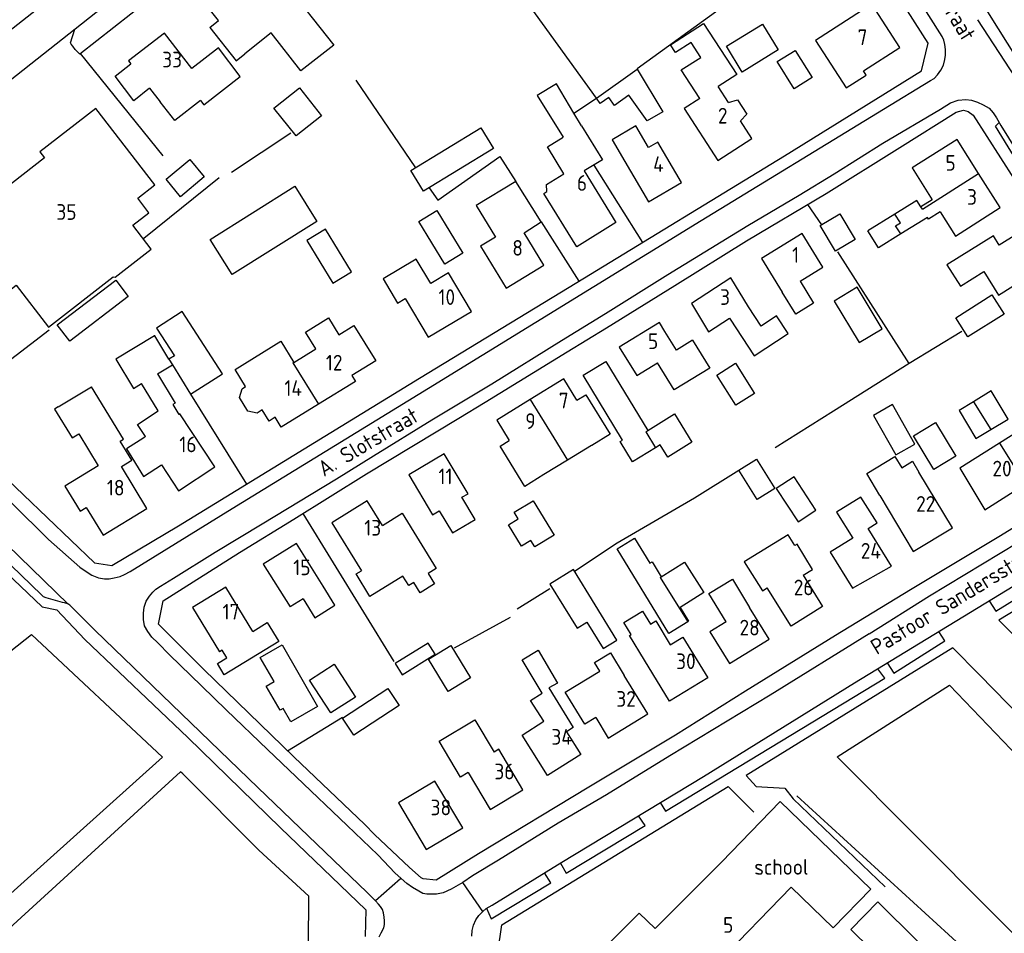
# Model space of a CAD drawing. Header units: metres. Extents: x 226218 to 240385, y 439369 to 449677.
# Tile 214 of 256: x 235442 to 235599, y 444626 to 444772. Entities that reach past the tile are written whole.
import ezdxf

# ---------------------------------------------------------------- set-up
doc = ezdxf.new("R2010")
doc.units = ezdxf.units.M
doc.header["$MEASUREMENT"] = 0
for name, color, linetype in [('DAKRAND', 4, 'Continuous'), ('DAKRAND-BYG', 4, 'Continuous'), ('FUNKTIEAAND', 253, 'Continuous'), ('HEG', 253, 'Continuous'), ('HOOFDGEBOUW', 4, 'Continuous'), ('HUISNUMMER', 253, 'Continuous'), ('KANTVERH', 253, 'Continuous'), ('MUUR', 253, 'Continuous'), ('OVLIJNOBJ', 253, 'Continuous'), ('RASTER', 253, 'Continuous'), ('STRAATNAAM', 253, 'Continuous'), ('TUSSENMUUR', 253, 'Continuous')]:
    doc.layers.add(name, color=color, linetype=linetype)
doc.styles.get("Standard").update_dxf_attribs({"font": 'iso.shx'})

msp = doc.modelspace()

# ---------------------------------------------------------------- linework, layer by layer
at = {"layer": 'DAKRAND'}
for p, q in [((235531.34, 444754.82), (235530.12, 444756.85)), ((235524.87, 444739.54), (235520.83, 444745.96)), ((235587.32, 444743.05), (235585.49, 444741.89)), ((235522.17, 444737.77), (235524.87, 444739.54)), ((235463.65, 444715.24), (235466.03, 444716.67)), ((235466.03, 444716.67), (235468.94, 444711.99)), ((235468.94, 444711.99), (235474.01, 444715.26)), ((235447.79, 444709.99), (235453.09, 444713.19)), ((235532.93, 444703.84), (235529.09, 444701.48)), ((235529.09, 444701.48), (235525.33, 444699.17))]:
    msp.add_line(p, q, dxfattribs=at)
for points in [[(235483.89, 444777.76), (235491.8, 444767.73), (235486.55, 444763.6), (235481.79, 444769.65)], [(235471.99, 444770.54), (235476.18, 444765.23), (235477.57, 444766.32)], [(235550.2, 444759.21), (235547.25, 444763.75), (235550.36, 444765.76), (235548.81, 444768.14), (235546.31, 444766.52), (235545.51, 444767.74), (235550.81, 444771.18), (235556.1, 444763.03), (235553.14, 444761.11)], [(235462.4, 444760.84), (235459.86, 444758.83), (235456.92, 444762.78), (235459.38, 444764.75)], [(235530.12, 444756.85), (235527.32, 444761.56), (235524.27, 444759.7), (235528.4, 444753)], [(235470.53, 444758.88), (235466.41, 444755.69), (235464.07, 444758.68)], [(235554.8, 444758.54), (235556.24, 444759), (235557.71, 444756.69), (235556.71, 444755.61)], [(235542.01, 444751.38), (235540, 444754.81), (235536.21, 444752.59), (235538.22, 444749.15)], [(235520.83, 444745.96), (235514.53, 444742.11), (235517.61, 444737.06)], [(235588.56, 444741.09), (235586.73, 444739.93), (235586.54, 444740.23)], [(235598.01, 444735.8), (235597.08, 444737.29), (235589.66, 444732.67), (235591.8, 444729.24), (235595.55, 444731.57)], [(235507.26, 444729.7), (235504.96, 444733.56), (235499.67, 444730.41), (235501.97, 444726.55), (235503.19, 444727.28)], [(235566.21, 444730.07), (235568.37, 444726.55), (235565.51, 444724.79), (235563.35, 444728.3)], [(235474.01, 444715.26), (235467.59, 444725.21), (235463.49, 444722.56), (235466.34, 444718.14), (235465.48, 444717.59)], [(235555.03, 444723.98), (235558.86, 444718.15), (235564.3, 444721.71), (235562.47, 444724.49), (235560, 444722.87), (235558, 444725.93)], [(235488.91, 444719.23), (235487.26, 444721.89), (235490.95, 444724.21), (235492.6, 444721.5), (235495.01, 444722.98)], [(235463.16, 444721.3), (235456.99, 444717.6), (235459.8, 444712.92), (235461.1, 444713.71)], [(235465.48, 444717.59), (235463.22, 444721.34), (235463.16, 444721.3)], [(235480.37, 444709.49), (235479.56, 444708.99), (235478.09, 444709.3), (235476.73, 444711.48), (235477.14, 444712.88), (235477.71, 444713.23), (235476.03, 444715.96), (235483.34, 444720.46), (235485.42, 444717.08)], [(235549.06, 444720.62), (235551.79, 444716.19), (235546.12, 444712.69), (235543.44, 444717.02)], [(235463.65, 444715.24), (235466.45, 444710.57), (235466.12, 444710.37), (235467.06, 444708.76)], [(235461.76, 444705.27), (235460.46, 444707.19), (235463.76, 444709.35), (235461.1, 444713.71)], [(235457.88, 444700.47), (235459.55, 444701.49), (235457.71, 444704.5), (235458.21, 444704.81), (235453.09, 444713.19)], [(235447.79, 444709.99), (235447.22, 444709.64), (235450.03, 444705.04), (235451.08, 444705.68), (235454.19, 444700.6)], [(235461.45, 444705.07), (235458.71, 444703.27), (235461.4, 444698.87), (235464.28, 444700.76)], [(235578.94, 444695.83), (235576.84, 444699.35), (235581.36, 444702.06), (235582.44, 444700.26), (235584.18, 444701.33), (235585.18, 444699.57)], [(235508.62, 444693.41), (235510.72, 444689.87), (235514.35, 444692.03), (235512.25, 444695.56)], [(235577.07, 444690.56), (235578.51, 444691.46), (235575.92, 444695.6), (235572.02, 444693.16), (235574.61, 444689.02)], [(235499.57, 444691.07), (235502.7, 444693.01), (235508.13, 444684.21), (235506.84, 444683.42), (235507.87, 444681.75), (235505.55, 444680.32), (235504.54, 444681.95), (235503.74, 444681.46), (235502.81, 444682.96), (235497.56, 444679.72), (235495.34, 444683.32), (235496.19, 444683.84)], [(235566.71, 444683.12), (235568.22, 444684.06), (235565.73, 444688.06), (235565.38, 444687.84), (235564.29, 444689.59), (235557.31, 444685.24), (235560.19, 444680.62), (235560.96, 444681.1)], [(235554.4, 444675.68), (235551.64, 444680.18), (235555.4, 444682.49), (235558.16, 444677.98)], [(235486.88, 444679.35), (235488.77, 444676.32), (235491.98, 444678.32), (235490.09, 444681.35)], [(235541.39, 444669.55), (235539.01, 444673.48), (235539.27, 444673.64), (235538.09, 444675.58), (235541.06, 444677.39), (235542.32, 444675.32), (235543.18, 444675.85), (235545.49, 444672.03)], [(235478.85, 444674.15), (235481.15, 444675.56), (235482.99, 444672.55), (235474.31, 444667.24), (235473.23, 444669.01), (235474.71, 444669.92), (235473.95, 444671.16)], [(235525.3, 444659.82), (235523.2, 444663.14), (235525.02, 444664.3), (235521.87, 444669.63), (235524.42, 444671.14), (235527.52, 444665.88), (235526.12, 444665.13), (235529.98, 444658.8), (235528.93, 444658.14)], [(235533.6, 444660.4), (235531.87, 444659.34), (235528.74, 444664.44), (235534.25, 444667.81), (235533.41, 444669.18), (235535.95, 444670.73), (235538.15, 444667.13)], [(235513.21, 444651.65), (235511.99, 444650.92), (235508.59, 444656.64), (235514.3, 444660.04), (235517.36, 444654.9)]]:
    msp.add_lwpolyline(points, dxfattribs=at)
at = {"layer": 'DAKRAND-BYG'}
for p, q in [((235540.2, 444763.92), (235540.22, 444763.89)), ((235593.88, 444710.8), (235591.6, 444709.42))]:
    msp.add_line(p, q, dxfattribs=at)
for points in [[(235533.72, 444759.23), (235519, 444779.68), (235521.84, 444781.82), (235522.33, 444781.2), (235537.57, 444793.14), (235538.83, 444791.48), (235540.27, 444792.54), (235547.61, 444783.47), (235546.12, 444782.35), (235553.3, 444773.41), (235540.2, 444763.92)], [(235554.45, 444767.52), (235560.2, 444771.06), (235562.74, 444766.95), (235556.98, 444763.41), (235554.45, 444767.52)], [(235565.45, 444766.86), (235568.13, 444762.53), (235565.26, 444760.75), (235562.58, 444765.08), (235565.45, 444766.86)], [(235540.22, 444763.89), (235544.28, 444757.07), (235541.83, 444755.64), (235538.88, 444759.72), (235536.61, 444758.08), (235535.67, 444759.37), (235534.33, 444758.39), (235533.72, 444759.23)], [(235486.3, 444760.89), (235489.83, 444756.45), (235485.76, 444753.22), (235482.23, 444757.67), (235486.3, 444760.89)], [(235517.26, 444751.24), (235506.11, 444744.4), (235504.1, 444747.7), (235515.24, 444754.53), (235517.26, 444751.24)], [(235465.02, 444746.3), (235468.8, 444749.45), (235471.12, 444746.68), (235467.33, 444743.53), (235465.02, 444746.3)], [(235489.08, 444739.55), (235475.56, 444731.09), (235472.04, 444736.71), (235485.56, 444745.18), (235489.08, 444739.55)], [(235508.21, 444741.33), (235512.37, 444734.52), (235509.53, 444732.78), (235505.37, 444739.59), (235508.21, 444741.33)], [(235572.56, 444740.81), (235575, 444736.72), (235571.88, 444734.85), (235569.43, 444738.95), (235572.56, 444740.81)], [(235494.59, 444731.52), (235490.44, 444738.34), (235487.48, 444736.55), (235491.63, 444729.72), (235494.59, 444731.52)], [(235447.63, 444723.08), (235456.98, 444730.22), (235458.99, 444727.59), (235449.64, 444720.45), (235447.63, 444723.08)], [(235579.32, 444722.46), (235575.3, 444729.1), (235571.64, 444726.88), (235575.66, 444720.24), (235579.32, 444722.46)], [(235591.06, 444724.22), (235596.83, 444727.85), (235598.76, 444724.79), (235592.99, 444721.16), (235591.06, 444724.22)], [(235543.11, 444703.47), (235539.45, 444701.24), (235537.5, 444704.44), (235537.87, 444704.66), (235531.57, 444715.03), (235535.2, 444717.23), (235541.9, 444706.21)], [(235555.91, 444716.94), (235558.94, 444712.14), (235555.97, 444710.26), (235552.93, 444715.06), (235555.91, 444716.94)], [(235596.66, 444706.38), (235599.42, 444708.05), (235596.72, 444712.52), (235593.88, 444710.8)], [(235541.9, 444706.21), (235546.15, 444708.85), (235548.95, 444704.35), (235545.13, 444701.98), (235543.9, 444703.95), (235543.11, 444703.47)], [(235584.55, 444704.04), (235580.98, 444710.34), (235577.94, 444708.62), (235581.5, 444702.32), (235584.55, 444704.04)], [(235591.6, 444709.42), (235594.29, 444704.95), (235596.66, 444706.38)], [(235587.8, 444707.47), (235591.06, 444702.14), (235587.58, 444700.02), (235584.32, 444705.35), (235587.8, 444707.47)], [(235556.43, 444699.88), (235559.25, 444701.64), (235562.2, 444696.94)], [(235562.2, 444696.94), (235559.38, 444695.18), (235556.43, 444699.88)], [(235562.4, 444696.94), (235565.88, 444691.64), (235568.75, 444693.52), (235565.28, 444698.82), (235562.4, 444696.94)], [(235523.6, 444695.02), (235526.95, 444689.53), (235523.87, 444687.66), (235523.26, 444688.67), (235521.77, 444687.76), (235519.69, 444691.17), (235521.24, 444692.11), (235520.59, 444693.18), (235523.6, 444695.02)], [(235548.29, 444675.69), (235545.26, 444673.84), (235537.01, 444687.31), (235539.78, 444689.01), (235542.22, 444685.04), (235542.6, 444685.27), (235544.06, 444682.89)], [(235536.97, 444672.78), (235530.05, 444684.04), (235526.27, 444681.72), (235530.61, 444674.65), (235532.19, 444675.62), (235534.77, 444671.42), (235536.97, 444672.78)], [(235544.06, 444682.89), (235547.79, 444685.23), (235550.85, 444680.35), (235547.07, 444677.98), (235548.42, 444675.77), (235548.29, 444675.69)], [(235489.2, 444662.18), (235484.92, 444659.72), (235483.7, 444661.84), (235483.24, 444661.57), (235481.01, 444665.44), (235482.26, 444666.16), (235480.04, 444670.02), (235483.53, 444672.03), (235489.2, 444662.18)], [(235502.72, 444667.24), (235507.95, 444670.52), (235506.83, 444672.3), (235501.6, 444669.03), (235502.72, 444667.24)], [(235510.05, 444664.56), (235506.92, 444669.72), (235510.49, 444671.89), (235513.63, 444666.73), (235510.05, 444664.56)], [(235491.84, 444668.92), (235495.23, 444663.67), (235491.33, 444661.14), (235487.93, 444666.4), (235491.84, 444668.92)], [(235500.42, 444665.06), (235502.2, 444662.34), (235494.97, 444657.6), (235493.19, 444660.33), (235500.42, 444665.06)], [(235578.64, 444630.99), (235585.01, 444624.69), (235580.68, 444620.31), (235574.31, 444626.61), (235578.64, 444630.99)]]:
    msp.add_lwpolyline(points, dxfattribs=at)
at = {"layer": 'HEG'}
for p, q in [((235451.33, 444766.35), (235464.51, 444750.02)), ((235495.31, 444762.12), (235504.83, 444748.15)), ((235570.38, 444744.06), (235582.14, 444751.4)), ((235533.29, 444748.58), (235541.05, 444736.23)), ((235461.48, 444736.93), (235473.49, 444746.58)), ((235567.41, 444742.28), (235569.62, 444739.06)), ((235524.87, 444739.54), (235530.88, 444730.02)), ((235572.2, 444734.75), (235583.55, 444716.91)), ((235486.83, 444692.95), (235501.37, 444669.37)), ((235521.06, 444677.74), (235526.26, 444681.02)), ((235511.08, 444671.53), (235520.01, 444676.45)), ((235484.42, 444655.1), (235493.18, 444660.45))]:
    msp.add_line(p, q, dxfattribs=at)
for points in [[(235507.01, 444744.95), (235508.37, 444742.96), (235518.3, 444749.96), (235520.83, 444745.96)], [(235562.25, 444703.52), (235571.52, 444709.35), (235583.63, 444716.95), (235592.03, 444722.06)]]:
    msp.add_lwpolyline(points, dxfattribs=at)
at = {"layer": 'HOOFDGEBOUW'}
for p, q in [((235471.99, 444770.54), (235473.38, 444771.64)), ((235481.79, 444769.65), (235477.57, 444766.32)), ((235459.02, 444765.21), (235459.38, 444764.75)), ((235462.4, 444760.84), (235464.07, 444758.68)), ((235554.8, 444758.54), (235553.14, 444761.11)), ((235598.17, 444741.8), (235594.71, 444747.23)), ((235581.31, 444740.76), (235577.02, 444738.1)), ((235588.56, 444741.09), (235591, 444737.25)), ((235591, 444737.25), (235598.17, 444741.8)), ((235586.54, 444740.23), (235582.27, 444737.58)), ((235525.33, 444732.6), (235522.17, 444737.77)), ((235517.61, 444737.06), (235515.23, 444735.61)), ((235515.23, 444735.61), (235519.32, 444728.92)), ((235519.32, 444728.92), (235525.33, 444732.6)), ((235495.01, 444722.98), (235498.49, 444717.33)), ((235554.95, 444724.13), (235555.03, 444723.98)), ((235546.48, 444719.03), (235544.65, 444722)), ((235549.06, 444720.62), (235546.48, 444719.03)), ((235485.42, 444717.08), (235488.91, 444719.23)), ((235498.49, 444717.33), (235494.65, 444714.97)), ((235540.14, 444714.98), (235543.44, 444717.02)), ((235461.76, 444705.27), (235461.45, 444705.07)), ((235590.52, 444690.66), (235585.18, 444699.57)), ((235486.88, 444679.35), (235484.81, 444678.06)), ((235561.26, 444672.93), (235558.16, 444677.98)), ((235473.95, 444671.16), (235473.54, 444670.91))]:
    msp.add_line(p, q, dxfattribs=at)
for points in [[(235473.38, 444771.64), (235471.11, 444774.52), (235476.89, 444779.08), (235477.63, 444778.14)], [(235582.12, 444767.33), (235577.65, 444774.25), (235568.67, 444768.46), (235573.56, 444760.88), (235576.75, 444762.94), (235576.33, 444763.59), (235582.12, 444767.33)], [(235469.12, 444763.98), (235464.75, 444769.64), (235459.02, 444765.21)], [(235470.53, 444758.88), (235471.04, 444758.21), (235476.87, 444762.72), (235473.36, 444767.26), (235469.12, 444763.98)], [(235550.2, 444759.21), (235547.69, 444757.58), (235553.07, 444749.28), (235558.52, 444752.82), (235556.71, 444755.61)], [(235463.24, 444745.43), (235453.79, 444757.62), (235444.87, 444750.7), (235445.64, 444749.71), (235429.01, 444736.82), (235437.14, 444726.34), (235441.1, 444729.41), (235446.27, 444722.73), (235456.6, 444730.73), (235456.91, 444730.68), (235462.66, 444735.14), (235459.69, 444738.96), (235462.29, 444740.97), (235460.49, 444743.29), (235463.24, 444745.43)], [(235531.34, 444754.82), (235534.66, 444749.42), (235531.76, 444747.64), (235536.83, 444739.39)], [(235536.83, 444739.39), (235530.57, 444735.54), (235525.32, 444744.06), (235525.78, 444744.35), (235525.72, 444745.48), (235528.52, 444747.2), (235525.89, 444751.46), (235528.4, 444753)], [(235538.22, 444749.15), (235542.01, 444742.68), (235547.3, 444745.78), (235543.51, 444752.25), (235542.01, 444751.38)], [(235594.71, 444747.23), (235591.26, 444752.66), (235584.1, 444748.11), (235587.32, 444743.05)], [(235585.49, 444741.89), (235584.82, 444742.94), (235581.31, 444740.76)], [(235566.21, 444730.07), (235569.83, 444732.3), (235566.52, 444737.67), (235560.04, 444733.68), (235563.35, 444728.3)], [(235582.27, 444737.58), (235578.74, 444735.39), (235577.02, 444738.1)], [(235595.55, 444731.57), (235597.89, 444727.81), (235604.34, 444731.83), (235600.79, 444737.53), (235598.01, 444735.8)], [(235503.19, 444727.28), (235506.87, 444721.1), (235513.79, 444725.22), (235510.11, 444731.4), (235507.26, 444729.7)], [(235558, 444725.93), (235555.17, 444730.6), (235548.88, 444726.48), (235551.62, 444721.95), (235554.95, 444724.13)], [(235544.65, 444722), (235543.75, 444723.46), (235537.34, 444719.51), (235540.14, 444714.98)], [(235494.65, 444714.97), (235495.23, 444714.04), (235489.36, 444710.43)], [(235530.59, 444711.05), (235528.51, 444714.44), (235523.15, 444711.15)], [(235489.36, 444710.43), (235483.38, 444706.75), (235482.42, 444708.33), (235481.45, 444707.73), (235480.37, 444709.49)], [(235523.15, 444711.15), (235517.79, 444707.86), (235519.77, 444704.64)], [(235530.59, 444711.05), (235532.02, 444711.93), (235535.9, 444705.61), (235532.96, 444703.8), (235532.93, 444703.84)], [(235464.28, 444700.76), (235467.01, 444696.6), (235472.8, 444700.4), (235467.24, 444708.87), (235467.06, 444708.76)], [(235608.62, 444701.71), (235604.64, 444708.34), (235598.04, 444704.19)], [(235525.33, 444699.17), (235522.27, 444697.29), (235518.32, 444703.74), (235519.77, 444704.64)], [(235598.04, 444704.19), (235591.71, 444700.21), (235595.7, 444693.57), (235602.15, 444697.64)], [(235512.25, 444695.56), (235513.21, 444696.13), (235509.42, 444702.5), (235503.77, 444699.14), (235507.55, 444692.77), (235508.62, 444693.41)], [(235454.19, 444700.6), (235448.87, 444697.35), (235451.31, 444693.37), (235452.24, 444693.94), (235454.96, 444689.49), (235461.97, 444693.78), (235457.88, 444700.47)], [(235499.57, 444691.07), (235497.14, 444695), (235491.46, 444691.5), (235496.19, 444683.84)], [(235578.94, 444695.83), (235584.28, 444686.92), (235590.52, 444690.66)], [(235574.61, 444689.02), (235571.03, 444686.78), (235574.6, 444681.07), (235580.81, 444684.59), (235577.07, 444690.56)], [(235490.09, 444681.35), (235485.82, 444688.19), (235480.54, 444684.9), (235484.81, 444678.06)], [(235566.71, 444683.12), (235569.81, 444678.13), (235564.77, 444674.99), (235560.96, 444681.1)], [(235478.85, 444674.15), (235474.54, 444681.2), (235469.23, 444677.95), (235473.54, 444670.91)], [(235554.4, 444675.68), (235551.82, 444674.09), (235554.92, 444669.04), (235561.26, 444672.93)], [(235545.49, 444672.03), (235547.52, 444673.26), (235551.48, 444666.73), (235545.35, 444663.01), (235541.39, 444669.55)], [(235533.6, 444660.4), (235535.6, 444657.14), (235541.9, 444661), (235538.15, 444667.13)], [(235528.93, 444658.14), (235531.2, 444654.54), (235525.91, 444651.18), (235521.83, 444657.62), (235525.3, 444659.82)], [(235513.21, 444651.65), (235516.73, 444645.74), (235521.98, 444648.86), (235518.12, 444655.35), (235517.36, 444654.9)], [(235512.37, 444642.83), (235507.93, 444650.26), (235502.11, 444646.79), (235506.55, 444639.35), (235512.37, 444642.83)], [(235552.91, 444621.11), (235564.78, 444633.35), (235571.5, 444626.83), (235577.48, 444633), (235563.03, 444647.02), (235553.67, 444637.36)], [(235553.67, 444637.36), (235543.08, 444626.75), (235540.55, 444629.21), (235531.88, 444620.52), (235537.11, 444615.45), (235538.51, 444616.85), (235551.53, 444604.24)]]:
    msp.add_lwpolyline(points, dxfattribs=at)
at = {"layer": 'KANTVERH'}
for p, q in [((235493.76, 444812.44), (235419.89, 444754.05)), ((235407.95, 444736.71), (235488.98, 444800.7)), ((235593.38, 444777.4), (235603.62, 444761.01)), ((235594.53, 444771.73), (235600.54, 444762.55)), ((235502.43, 444634.66), (235498.46, 444631.18)), ((235515.58, 444629.48), (235512.38, 444634.08))]:
    msp.add_line(p, q, dxfattribs=at)
for points in [[(235588.68, 444763.73), (235589.08, 444764.51), (235589.29, 444765.4), (235589.43, 444766.1), (235589.44, 444767.04), (235589.34, 444767.8), (235589.16, 444768.51), (235588.88, 444769.11), (235582.51, 444779.2), (235562.66, 444811.01), (235546.86, 444836.3), (235546.55, 444836.59), (235546.03, 444836.75), (235545.58, 444836.81), (235545.06, 444836.81), (235544.54, 444836.74), (235544.07, 444836.53), (235543.62, 444836.15), (235543.23, 444835.89)], [(235495.54, 444805.89), (235497.88, 444805.86), (235498.03, 444805.86), (235499.53, 444803.83), (235467.55, 444779.08), (235451.24, 444766.28), (235450.52, 444767.02), (235450.13, 444767.52), (235449.87, 444767.86), (235449.79, 444768.07), (235450.46, 444770.28)], [(235412.99, 444740.7), (235414.65, 444740.36), (235414.94, 444740.23), (235415.17, 444739.96), (235415.33, 444739.73), (235415.69, 444739.3), (235416.28, 444738.44), (235408.08, 444732.03), (235408.16, 444729.1), (235438.45, 444699.58), (235453.58, 444685.11), (235456.38, 444684.67), (235466.99, 444690.98), (235505.46, 444714.59), (235530.6, 444729.84), (235563.71, 444750.07), (235585.57, 444763.6), (235586.67, 444768.01), (235568.68, 444796.22), (235568.06, 444797.11), (235566.24, 444796.03)], [(235407.14, 444726.84), (235408.88, 444725.31), (235422.8, 444711.99), (235446.25, 444688.8), (235451.25, 444684.42), (235452.11, 444683.84), (235453.15, 444683.15), (235454.22, 444682.7), (235455.18, 444682.53), (235455.94, 444682.53), (235456.75, 444682.68), (235457.7, 444682.91), (235458.4, 444683.24), (235459.27, 444683.73), (235475.58, 444693.75), (235506.89, 444712.98), (235550.43, 444739.71), (235579.53, 444757.49), (235587.02, 444762.05), (235587.59, 444762.36), (235588.17, 444762.98), (235588.68, 444763.73)], [(235571.63, 444747.18), (235579.43, 444752.05), (235588.62, 444757.51), (235590.2, 444758.52), (235591.43, 444758.93), (235592.69, 444759.05), (235593.57, 444758.91), (235594.54, 444758.61), (235595.45, 444758.16), (235596.39, 444757.63), (235597.01, 444756.89), (235597.57, 444756.1), (235598.27, 444754.9), (235600.69, 444750.96), (235603.76, 444746.15), (235606.8, 444741.45), (235610.31, 444736.01)], [(235582.14, 444751.4), (235591.15, 444757), (235592.31, 444757.35), (235593.06, 444757.11), (235593.84, 444756.55)], [(235593.84, 444756.55), (235602.58, 444742.92)], [(235606.24, 444742.31), (235605.32, 444741.88), (235597.38, 444754.8), (235598.01, 444755.35)], [(235461.52, 444678.04), (235461.82, 444678.98), (235462.37, 444679.78), (235462.9, 444680.41), (235463.37, 444680.92), (235464.11, 444681.36), (235466.21, 444682.63), (235472.88, 444686.8), (235480.34, 444691.31), (235492.21, 444698.5), (235498.12, 444702.16), (235507.44, 444707.93), (235517.03, 444713.65), (235528.11, 444720.59), (235535.18, 444724.89), (235545.11, 444731.13), (235557.87, 444738.91), (235566.09, 444743.78), (235571.63, 444747.18)], [(235515.96, 444710.73), (235529.04, 444718.78), (235535.34, 444722.59), (235546.22, 444729.37), (235557.67, 444736.46), (235570.38, 444744.06)], [(235405.7, 444720.57), (235428.98, 444698.32), (235433.73, 444693.69), (235449.39, 444678.53)], [(235615.31, 444699.94), (235597.92, 444689.27), (235583.82, 444680.77), (235571.87, 444673.5), (235557.5, 444664.63), (235546.34, 444657.62), (235532.47, 444649.3), (235514.9, 444638.68), (235508.15, 444634.46), (235506.07, 444634.68), (235505.75, 444634.84), (235503.89, 444636.48), (235498.31, 444641.75), (235496.76, 444643.33), (235485.41, 444654.14), (235471.02, 444668.06), (235463.82, 444675.3), (235464.53, 444679.03), (235476.75, 444686.77), (235485.39, 444692.05), (235497.02, 444699.32), (235511.76, 444708.16), (235515.96, 444710.73)], [(235577.23, 444673.77), (235586.87, 444679.85), (235603.81, 444690.05), (235618.62, 444699.05), (235624.16, 444702.58), (235626.13, 444703.82), (235626.66, 444704.34), (235627.53, 444705.24), (235628.22, 444706.52), (235628.49, 444707.79), (235628.55, 444708.97), (235628.48, 444709.89)], [(235513.8, 444625.55), (235513.89, 444626.44), (235514.1, 444627.3), (235514.45, 444628.13), (235514.95, 444628.83), (235515.58, 444629.48), (235516.11, 444629.95), (235517.06, 444630.46), (235528.19, 444637.32), (235550.78, 444651.03), (235574.92, 444665.95), (235602.65, 444682.85), (235628.15, 444698.52), (235629.33, 444699.17), (235630.49, 444699.63), (235631.74, 444699.96), (235633.08, 444700.15), (235634.41, 444700.14), (235635.71, 444699.92), (235636.83, 444699.52), (235638.11, 444699.01), (235639.07, 444698.4), (235640.21, 444697.56), (235641.69, 444695.74)], [(235596.38, 444679.03), (235597.48, 444677.41), (235629.08, 444696.92), (235628.13, 444698.51)], [(235634.34, 444698.05), (235597.91, 444675.97), (235609.53, 444664.26)], [(235393.15, 444670.48), (235416.43, 444688.45), (235425.47, 444695.63), (235426.27, 444695.91), (235427.12, 444695.93), (235427.71, 444695.81), (235428.3, 444695.55), (235428.78, 444695.2), (235429.4, 444694.86), (235430.41, 444693.89), (235430.28, 444692.3), (235445.26, 444678.08), (235447.58, 444677.58), (235452.06, 444672.89), (235468.47, 444657.22), (235483.28, 444642.8), (235496.91, 444629.73), (235496.81, 444625.46)], [(235453.68, 444674.29), (235449.65, 444678.35), (235449.32, 444678.58), (235448.83, 444678.7), (235448.5, 444678.76), (235445.87, 444679.52), (235445.45, 444679.7), (235445.11, 444680.01), (235432.17, 444692.48), (235432.34, 444695.05)], [(235577.23, 444673.77), (235561.44, 444663.97), (235545.4, 444654.31), (235535.29, 444648.1), (235527.59, 444643.54), (235518.06, 444637.66), (235513.93, 444635.14), (235512.38, 444634.08), (235510.52, 444633.05), (235509.23, 444632.46), (235508.16, 444632.21), (235507.33, 444632.22), (235506.62, 444632.22), (235505.99, 444632.33), (235505.34, 444632.73), (235504.33, 444633.31), (235503.47, 444633.92), (235501.61, 444635.56), (235498.83, 444638.48), (235493.94, 444643.17), (235485.8, 444650.97), (235481.21, 444655.3), (235474.65, 444661.57), (235470.69, 444665.47), (235465.56, 444670.4), (235463.72, 444672.35), (235462.73, 444673.22), (235462.09, 444674.12), (235461.55, 444675.03), (235461.4, 444676.08), (235461.41, 444677.05), (235461.52, 444678.04)], [(235499.02, 444625.43), (235499.36, 444626.08), (235499.77, 444626.84), (235499.86, 444627.38), (235499.86, 444627.95), (235499.82, 444628.57), (235499.71, 444629.25), (235499.54, 444629.76), (235499.24, 444630.27), (235498.93, 444630.64), (235498.45, 444631.19), (235497.11, 444632.47), (235479.66, 444649.26), (235453.68, 444674.29)], [(235644.27, 444675.17), (235658.3, 444660.75), (235629.23, 444632.05), (235594.81, 444667.27), (235590.59, 444671.51), (235557.61, 444651.16), (235559.2, 444649.41), (235563.8, 444649.14), (235565.09, 444647.43), (235579.81, 444633.41)], [(235580.12, 444669.12), (235581.17, 444667.52), (235589.29, 444672.65), (235588.35, 444674.14)], [(235543.88, 444646.84), (235544.75, 444645.48), (235579.73, 444666.72), (235578.63, 444668.21)], [(235549.96, 444591.91), (235517.96, 444622.9), (235518.6, 444627.34), (235554.72, 444649.4), (235558.83, 444645.31)], [(235527.95, 444637.17), (235528.88, 444635.56), (235541.46, 444643.16), (235540.44, 444644.75)], [(235516.15, 444629.97), (235516.88, 444628.29), (235526.41, 444634.04), (235525.42, 444635.61)]]:
    msp.add_lwpolyline(points, dxfattribs=at)
at = {"layer": 'MUUR'}
msp.add_line((235475.48, 444747.42), (235484.95, 444753.74), dxfattribs=at)
at = {"layer": 'OVLIJNOBJ'}
msp.add_lwpolyline([(235659.76, 444500.03), (235657.37, 444502.37), (235613.35, 444545.65), (235647.23, 444578.72), (235572.12, 444654.14), (235590.04, 444665.59), (235619.41, 444634.95), (235623.01, 444638.41)], dxfattribs=at)
at = {"layer": 'RASTER'}
for p, q in [((235530.12, 444756.85), (235533.72, 444759.23)), ((235437.91, 444715.84), (235446.35, 444722.3)), ((235468.94, 444711.99), (235477.88, 444697.66)), ((235565.7, 444647.92), (235595.6, 444620.61))]:
    msp.add_line(p, q, dxfattribs=at)
for points in [[(235530.21, 444683.79), (235537.01, 444688.29), (235549.38, 444695.45), (235556.43, 444699.88)], [(235407.7, 444645.74), (235414.05, 444650.42), (235443.55, 444673.66), (235464.45, 444654.09), (235427.6, 444620.99)], [(235453.98, 444593.1), (235487.77, 444624.07), (235487.79, 444631.91), (235479.82, 444639.24), (235467.71, 444651.42), (235467.34, 444651.76), (235434.38, 444621.71), (235390.13, 444581.8), (235413.26, 444556.34), (235445.49, 444585.59)]]:
    msp.add_lwpolyline(points, dxfattribs=at)
at = {"layer": 'TUSSENMUUR'}
for p, q in [((235533.72, 444759.23), (235540.22, 444763.89)), ((235585.73, 444741.52), (235594.71, 444747.23)), ((235585.73, 444741.52), (235585.49, 444741.89)), ((235465.48, 444717.59), (235466.03, 444716.67)), ((235485.26, 444716.99), (235485.42, 444717.08)), ((235485.26, 444716.99), (235489.36, 444710.43)), ((235523.15, 444711.15), (235526.9, 444705.05)), ((235593.88, 444710.8), (235596.66, 444706.38)), ((235541.57, 444706), (235541.9, 444706.21)), ((235541.57, 444706), (235543.11, 444703.47)), ((235526.9, 444705.05), (235529.09, 444701.48)), ((235598.04, 444704.19), (235602.15, 444697.64)), ((235543.86, 444682.77), (235544.06, 444682.89)), ((235543.86, 444682.77), (235548.29, 444675.69))]:
    msp.add_line(p, q, dxfattribs=at)
msp.add_lwpolyline([(235582.27, 444737.58), (235581.45, 444738.87), (235582.22, 444739.34), (235581.31, 444740.76)], dxfattribs=at)

# ---------------------------------------------------------------- texts
at = {"layer": 'FUNKTIEAAND'}
msp.add_text('school', height=2.5, rotation=0.1721, dxfattribs=at).set_placement((235558.91, 444635.31))
at = {"layer": 'HUISNUMMER'}
for s, p in [('7', (235575.38, 444767.71)), ('33', (235464.41, 444764.16)), ('2', (235553.1, 444755.2)), ('4', (235542.76, 444747.47)), ('5', (235589.41, 444747.67)), ('6', (235530.59, 444744.47)), ('3', (235592.86, 444742.24)), ('35', (235447.51, 444739.83)), ('8', (235520.28, 444734.11)), ('1', (235564.93, 444732.99)), ('10', (235508.49, 444726.25)), ('3', (235553.44, 444726.26)), ('5', (235541.94, 444719.22)), ('12', (235490.52, 444715.79)), ('14', (235483.9, 444711.73)), ('7', (235527.7, 444709.75)), ('9', (235522.35, 444706.46)), ('16', (235467.13, 444702.74)), ('20', (235596.91, 444698.89)), ('11', (235508.49, 444697.64)), ('18', (235455.57, 444695.84)), ('22', (235584.73, 444693.25)), ('13', (235496.65, 444689.44)), ('24', (235575.9, 444685.77)), ('15', (235485.32, 444683.13)), ('26', (235565.2, 444679.92)), ('17', (235474.04, 444676.05)), ('28', (235556.54, 444673.51)), ('30', (235546.43, 444668.14)), ('32', (235536.88, 444662.13)), ('34', (235526.52, 444656.08)), ('36', (235517.42, 444650.55)), ('38', (235507.24, 444644.81)), ('5', (235553.92, 444626.06))]:
    msp.add_text(s, height=2.5, dxfattribs=at).set_placement(p)
at = {"layer": 'STRAATNAAM'}
for s, rotation, p in [('Ds. Van Krevelenstraat', 302.0054, (235574.96, 444795.81)), ('A. Slotstraat', 30.6689, (235490.22, 444698.78)), ('Pastoor Sandersstraat', 31.2392, (235578.47, 444670.34))]:
    msp.add_text(s, height=2.5, rotation=rotation, dxfattribs=at).set_placement(p)

doc.saveas('drawing.dxf')
